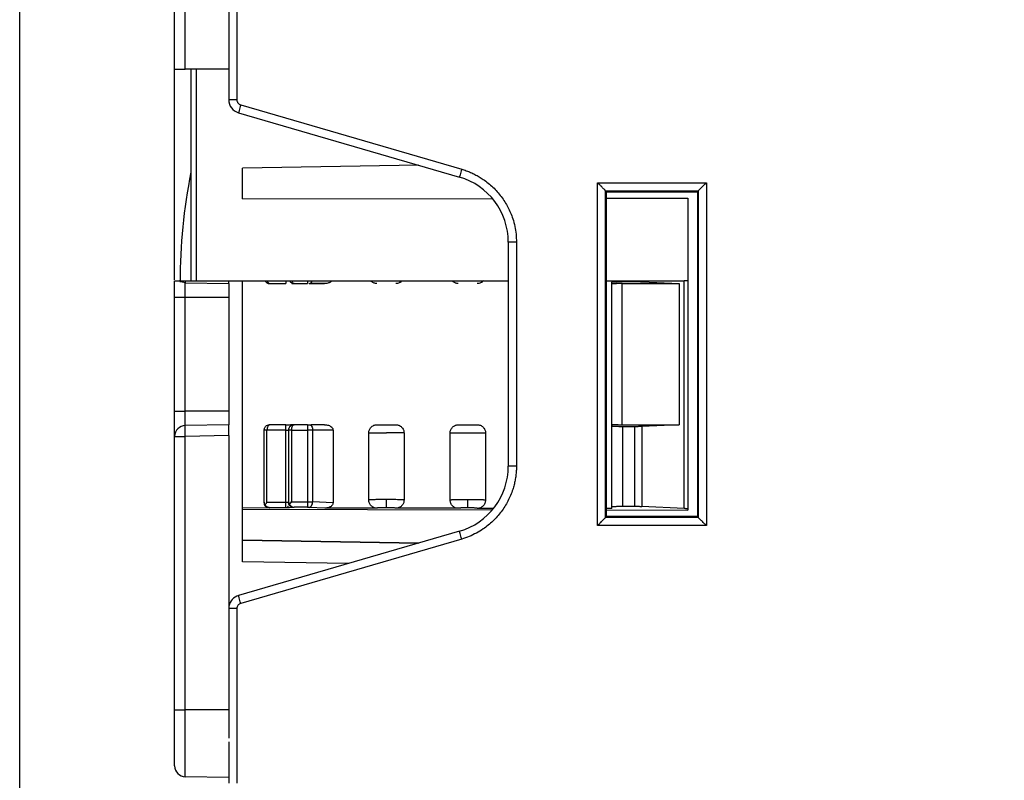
# Model space of a CAD drawing. Header units: inches. Extents: x 0 to 559, y 0 to 432.
# Tile 20 of 28: x 298 to 334, y 320 to 348. Entities that reach past the tile are written whole.
import ezdxf

# ---------------------------------------------------------------- set-up
doc = ezdxf.new("R2010")
doc.units = ezdxf.units.IN
doc.header["$LTSCALE"] = 10
doc.header["$MEASUREMENT"] = 0
doc.layers.add('DIMENSIONS', color=140, linetype='Continuous')
doc.dimstyles.get("Standard").update_dxf_attribs({"dimtxt": 5, "dimasz": 5, "dimexe": 2.5, "dimexo": 3.5, "dimgap": 1, "dimtad": 0, "dimtih": 1, "dimtoh": 1, "dimdec": 1, "dimzin": 0, "dimdsep": 46, "dimtxsty": 'Standard', "dimcen": 0, "dimadec": 0, "dimazin": 0, "dimtfac": 1, "dimtdec": 1, "dimtofl": 0, "dimtmove": 0, "dimatfit": 3, "dimfxl": 0, "dimtolj": 1, "dimtzin": 0, "dimarcsym": 0})

# ---------------------------------------------------------------- blocks, each defined once
blk = doc.blocks.new('*D18')
at = {"layer": 'DEFPOINTS', "color": 0}
for p in [(423.048, 401.719), (423.048, 369.115), (298.048, 314.562)]:
    blk.add_point(p, dxfattribs=at)
at = {"layer": 'DIMENSIONS', "color": 0, "lineweight": -2}
for p, q in [((298.048, 318.062), (298.048, 404.219)), ((423.048, 372.615), (423.048, 404.219)), ((303.048, 401.719), (348.714, 401.719)), ((418.048, 401.719), (372.381, 401.719))]:
    blk.add_line(p, q, dxfattribs=at)
at = {"layer": 'DIMENSIONS', "color": 0}
for points in [[(303.048, 402.552), (303.048, 400.886), (298.048, 401.719)], [(418.048, 402.552), (418.048, 400.886), (423.048, 401.719)]]:
    blk.add_solid(points, dxfattribs=at)
at = {"layer": 'DIMENSIONS', "color": 0, "char_height": 5, "attachment_point": 5}
for s, insert in [('\\A1;125.0', (360.548, 405.219)), ('\\A1;[4.92]', (360.548, 398.219))]:
    blk.add_mtext(s, dxfattribs=dict(at, insert=insert))

msp = doc.modelspace()

# ---------------------------------------------------------------- linework, layer by layer
for p, q in [((306.047, 367.598), (306.048, 344.79)), ((303.756, 345.915), (303.756, 364.115)), ((304.149, 345.915), (304.149, 364.115)), ((305.756, 364.115), (305.756, 345.915)), ((303.756, 345.915), (304.149, 345.915)), ((303.756, 338.147), (303.756, 345.915)), ((305.756, 345.915), (304.149, 345.915)), ((304.356, 345.915), (304.356, 338.115)), ((304.556, 338.115), (304.556, 345.915)), ((305.748, 345.915), (305.748, 344.79)), ((306.192, 344.598), (314.331, 342.228)), ((306.108, 344.31), (314.247, 341.94)), ((312.749, 342.376), (306.256, 342.263)), ((306.256, 341.131), (306.256, 342.263)), ((319.333, 341.73), (323.343, 341.73)), ((319.333, 329.101), (319.333, 341.73)), ((323.343, 341.73), (323.343, 329.101)), ((319.633, 341.43), (323.043, 341.43)), ((319.633, 329.401), (319.633, 341.43)), ((319.665, 341.398), (319.633, 341.43)), ((319.665, 341.398), (323.011, 341.398)), ((319.665, 329.432), (319.665, 341.398)), ((323.011, 341.398), (323.043, 341.43)), ((323.011, 341.398), (323.011, 329.432)), ((323.043, 341.43), (323.043, 329.401)), ((306.256, 341.131), (315.461, 341.148)), ((319.665, 341.156), (322.656, 341.161)), ((322.656, 341.161), (322.656, 338.115)), ((316.048, 339.54), (316.048, 331.291)), ((316.348, 339.54), (316.048, 339.54)), ((316.348, 339.54), (316.348, 331.291)), ((305.756, 338.115), (306.256, 338.115)), ((306.256, 329.749), (306.256, 338.115)), ((306.256, 338.115), (307.083, 338.115)), ((307.17, 338.115), (307.856, 338.115)), ((307.856, 338.115), (307.856, 338.015)), ((307.856, 338.115), (307.983, 338.115)), ((308.07, 338.115), (308.647, 338.115)), ((308.647, 338.115), (308.647, 338.015)), ((308.823, 338.115), (309.549, 338.115)), ((309.549, 338.115), (310.983, 338.115)), ((312.13, 338.115), (313.983, 338.115)), ((315.13, 338.115), (316.048, 338.115)), ((319.665, 338.115), (319.856, 338.115)), ((319.856, 338.115), (319.856, 338.068)), ((319.856, 338.115), (320.256, 338.115)), ((319.856, 338), (319.856, 338.068)), ((320.256, 338.115), (320.256, 338.089)), ((320.256, 338.115), (320.697, 338.115)), ((320.256, 338.089), (320.697, 338.089)), ((320.697, 338.115), (320.697, 338.089)), ((320.697, 338.115), (320.972, 338.115)), ((320.972, 338.115), (320.972, 338.083)), ((320.972, 338.115), (322.531, 338.115)), ((320.972, 338.083), (322.339, 338.015)), ((322.531, 329.726), (322.531, 338.115)), ((322.656, 338.115), (322.531, 338.115)), ((322.656, 338.115), (322.656, 329.71)), ((304.149, 338.043), (305.756, 338.015)), ((304.149, 337.515), (304.149, 338.043)), ((305.756, 338.015), (305.756, 337.515)), ((307.256, 338.015), (307.856, 338.015)), ((308.156, 338.015), (308.134, 338.015)), ((308.156, 338.015), (308.647, 338.015)), ((308.711, 338.015), (309.279, 338.015)), ((309.279, 338.015), (308.777, 338.015)), ((319.856, 332.831), (319.856, 338)), ((320.243, 338.015), (322.339, 338.015)), ((320.243, 332.815), (320.243, 338.015)), ((322.339, 338.015), (322.339, 332.815)), ((303.756, 337.515), (304.149, 337.515)), ((303.756, 333.315), (303.756, 337.515)), ((304.149, 337.515), (305.756, 337.515)), ((304.149, 333.315), (304.149, 337.515)), ((305.756, 337.515), (305.756, 333.315)), ((303.756, 333.315), (304.149, 333.315)), ((304.149, 332.787), (304.149, 333.315)), ((305.756, 333.315), (304.149, 333.315)), ((305.756, 333.315), (305.756, 332.815)), ((305.756, 332.815), (304.149, 332.787)), ((307.056, 329.963), (307.056, 332.615)), ((307.856, 332.615), (307.156, 332.615)), ((307.156, 329.958), (307.156, 332.615)), ((307.856, 332.815), (307.256, 332.815)), ((307.856, 332.615), (307.856, 332.815)), ((307.856, 332.815), (308.156, 332.815)), ((307.856, 332.615), (307.956, 332.615)), ((307.856, 329.957), (307.856, 332.615)), ((307.956, 332.615), (307.956, 329.977)), ((308.056, 332.615), (308.647, 332.615)), ((308.056, 332.615), (308.056, 329.972)), ((308.647, 332.815), (308.156, 332.815)), ((308.647, 332.615), (308.647, 329.971)), ((308.84, 332.615), (308.647, 332.615)), ((309.279, 332.815), (308.777, 332.815)), ((308.84, 332.615), (308.84, 329.97)), ((309.59, 332.615), (308.84, 332.615)), ((309.59, 332.615), (309.59, 329.936)), ((319.856, 332.763), (319.856, 332.831)), ((319.856, 329.792), (319.856, 332.763)), ((320.243, 332.815), (322.339, 332.815)), ((320.697, 332.742), (320.256, 332.742)), ((320.256, 332.742), (320.256, 329.813)), ((320.697, 332.742), (320.697, 329.812)), ((322.339, 332.815), (320.972, 332.748)), ((320.972, 332.748), (320.972, 329.806)), ((303.756, 322.315), (303.756, 332.387)), ((305.756, 332.415), (304.149, 332.387)), ((304.149, 322.315), (304.149, 332.387)), ((305.756, 332.415), (305.756, 322.315)), ((310.906, 330.041), (310.906, 332.515)), ((312.206, 332.515), (312.206, 330.039)), ((313.906, 330.036), (313.906, 332.515)), ((315.206, 332.515), (315.206, 330.033)), ((316.348, 331.291), (316.048, 331.291)), ((307.253, 329.747), (306.256, 329.749)), ((306.256, 327.768), (306.256, 329.749)), ((307.056, 329.963), (307.056, 329.948)), ((307.156, 329.958), (307.856, 329.957)), ((307.256, 329.758), (307.253, 329.747)), ((307.856, 329.757), (307.256, 329.758)), ((307.956, 329.972), (307.956, 329.977)), ((308.056, 329.972), (308.647, 329.971)), ((308.647, 329.772), (308.156, 329.772)), ((309.291, 329.744), (308.711, 329.77)), ((309.59, 329.936), (308.84, 329.97)), ((311.203, 329.74), (309.291, 329.744)), ((314.206, 329.735), (311.905, 329.739)), ((315.502, 329.732), (314.905, 329.733)), ((319.856, 329.724), (319.665, 329.725)), ((319.856, 329.724), (319.856, 329.792)), ((320.256, 329.813), (320.697, 329.812)), ((322.531, 329.726), (320.972, 329.806)), ((322.656, 329.71), (322.656, 329.669)), ((306.256, 329.699), (315.461, 329.683)), ((319.633, 329.401), (319.665, 329.432)), ((323.043, 329.401), (319.633, 329.401)), ((319.665, 329.675), (322.656, 329.669)), ((323.011, 329.432), (319.665, 329.432)), ((323.011, 329.432), (323.043, 329.401)), ((323.343, 329.101), (319.333, 329.101)), ((314.247, 328.891), (306.108, 326.52)), ((314.331, 328.603), (306.192, 326.232)), ((312.749, 328.454), (306.256, 328.568)), ((306.256, 328.568), (312.749, 328.454)), ((310.158, 327.7), (306.256, 327.768)), ((306.048, 326.04), (306.047, 319.615)), ((303.756, 322.315), (304.149, 322.315)), ((305.756, 322.315), (304.149, 322.315)), ((304.149, 319.843), (304.149, 322.315)), ((305.756, 322.315), (305.756, 321.271)), ((305.748, 321.128), (305.748, 319.615)), ((305.748, 319.815), (304.149, 319.843))]:
    msp.add_line(p, q)
at = {"flags": 128}
for points in [[(314.331, 342.228), (314.314, 342.172), (314.298, 342.118), (314.284, 342.068), (314.271, 342.024), (314.261, 341.988), (314.253, 341.962), (314.248, 341.945), (314.247, 341.94)], [(308.711, 332.815), (308.736, 332.811), (308.76, 332.8), (308.783, 332.782), (308.802, 332.757), (308.818, 332.726), (308.83, 332.692), (308.837, 332.654), (308.84, 332.615)], [(314.331, 328.603), (314.314, 328.659), (314.298, 328.713), (314.284, 328.763), (314.271, 328.806), (314.261, 328.842), (314.253, 328.869), (314.248, 328.885), (314.247, 328.891)]]:
    msp.add_lwpolyline(points, dxfattribs=at)
for centre, radius, start, end in [((306.248, 344.79), 0.5, 180, 253.7612), ((324.156, 338.115), 20.2, 168.5788, 180.1345), ((313.548, 339.54), 2.5, 360, 73.7612), ((308.694, 338.146), 0.132, 277.4823, 346.378), ((304.156, 332.387), 0.4, 91, 180), ((313.548, 331.291), 2.5, 286.2388, 0), ((306.248, 326.04), 0.5, 106.2388, 169.3406), ((304.156, 320.243), 0.4, 180, 269)]:
    msp.add_arc(centre, radius, start, end)
for points, knots in [([(306.048, 344.79), (305.969, 344.79), (305.891, 344.79), (305.78, 344.79), (305.748, 344.79), (305.748, 344.79)], [0, 0, 0, 0, 0.5, 0.5, 1, 1, 1, 1]), ([(306.048, 344.79), (306.048, 344.776), (306.05, 344.748), (306.064, 344.707), (306.09, 344.664), (306.131, 344.622), (306.171, 344.606), (306.192, 344.598)], [0, 0, 0, 0, 0.164128, 0.328308, 0.499988, 0.745873, 1, 1, 1, 1]), ([(306.192, 344.598), (306.17, 344.523), (306.148, 344.448), (306.117, 344.341), (306.108, 344.31), (306.108, 344.31)], [0, 0, 0, 0, 0.5, 0.5, 1, 1, 1, 1]), ([(314.331, 342.228), (314.386, 342.21), (314.498, 342.176), (314.661, 342.111), (314.819, 342.036), (314.973, 341.951), (315.202, 341.806), (315.489, 341.575), (315.797, 341.228), (316.045, 340.835), (316.201, 340.459), (316.292, 340.122), (316.339, 339.832), (316.345, 339.637), (316.348, 339.54)], [0, 0, 0, 0, 0.048764, 0.097303, 0.145809, 0.194473, 0.243487, 0.371347, 0.500029, 0.627845, 0.75657, 0.837652, 0.918495, 1, 1, 1, 1]), ([(319.633, 341.43), (319.632, 341.431), (319.63, 341.433), (319.618, 341.445), (319.6, 341.463), (319.575, 341.488), (319.542, 341.521), (319.5, 341.563), (319.452, 341.61), (319.396, 341.667), (319.356, 341.707), (319.333, 341.73)], [0, 0, 0, 0, 0.077688, 0.159248, 0.246119, 0.339491, 0.440326, 0.562223, 0.703294, 0.825781, 1, 1, 1, 1]), ([(323.343, 341.73), (323.326, 341.713), (323.297, 341.684), (323.258, 341.645), (323.218, 341.605), (323.176, 341.563), (323.126, 341.513), (323.084, 341.471), (323.051, 341.438), (323.045, 341.433), (323.043, 341.43)], [0, 0, 0, 0, 0.121859, 0.220899, 0.297127, 0.438157, 0.560328, 0.723828, 0.86853, 1, 1, 1, 1]), ([(303.756, 337.515), (303.756, 337.541), (303.756, 337.593), (303.756, 337.671), (303.756, 337.748), (303.756, 337.852), (303.756, 337.981), (303.756, 338.07), (303.756, 338.115)], [0, 0, 0, 0, 0.119111, 0.238633, 0.359418, 0.482292, 0.739493, 1, 1, 1, 1]), ([(303.756, 338.115), (303.757, 338.115), (303.758, 338.115), (303.765, 338.115), (303.778, 338.115), (303.8, 338.115), (303.829, 338.115), (303.863, 338.115), (303.896, 338.115), (303.921, 338.115), (303.925, 338.115), (303.927, 338.115)], [0, 0, 0, 0, 0.078261, 0.161317, 0.2496, 0.361696, 0.500025, 0.626444, 0.750714, 0.885198, 1, 1, 1, 1]), ([(303.927, 338.115), (303.928, 338.115), (303.929, 338.115), (303.942, 338.115), (303.962, 338.115), (303.998, 338.115), (304.058, 338.115), (304.117, 338.115), (304.146, 338.115)], [0, 0, 0, 0, 0.125387, 0.247566, 0.371215, 0.500857, 0.747644, 1, 1, 1, 1]), ([(304.146, 338.115), (304.405, 338.115), (304.941, 338.115), (305.478, 338.115), (305.756, 338.115)], [0, 0, 0, 0, 0.481082, 1, 1, 1, 1]), ([(307.083, 338.115), (307.089, 338.106), (307.1, 338.088), (307.122, 338.066), (307.154, 338.041), (307.199, 338.02), (307.237, 338.017), (307.256, 338.015)], [0, 0, 0, 0, 0.144965, 0.292486, 0.442514, 0.719908, 1, 1, 1, 1]), ([(307.083, 338.115), (307.083, 338.115), (307.084, 338.115), (307.093, 338.115), (307.109, 338.115), (307.135, 338.115), (307.158, 338.115), (307.17, 338.115)], [0, 0, 0, 0, 0.1692303, 0.3309319, 0.4966399, 0.7428817, 1, 1, 1, 1]), ([(307.17, 338.115), (307.173, 338.104), (307.182, 338.08), (307.201, 338.048), (307.226, 338.021), (307.245, 338.017), (307.256, 338.015)], [0, 0, 0, 0, 0.179045, 0.404937, 0.678462, 1, 1, 1, 1]), ([(307.983, 338.115), (307.991, 338.104), (308.008, 338.078), (308.05, 338.043), (308.101, 338.019), (308.14, 338.016), (308.156, 338.015)], [0, 0, 0, 0, 0.191255, 0.422705, 0.759008, 1, 1, 1, 1]), ([(307.983, 338.115), (307.983, 338.115), (307.984, 338.115), (307.993, 338.115), (308.009, 338.115), (308.035, 338.115), (308.058, 338.115), (308.07, 338.115)], [0, 0, 0, 0, 0.169234, 0.330938, 0.496651, 0.742889, 1, 1, 1, 1]), ([(308.07, 338.115), (308.074, 338.104), (308.082, 338.079), (308.101, 338.047), (308.126, 338.021), (308.146, 338.017), (308.156, 338.015)], [0, 0, 0, 0, 0.186675, 0.415144, 0.6861238, 1, 1, 1, 1]), ([(308.647, 338.115), (308.663, 338.115), (308.695, 338.115), (308.741, 338.115), (308.784, 338.115), (308.81, 338.115), (308.823, 338.115)], [0, 0, 0, 0, 0.253976, 0.5, 0.746024, 1, 1, 1, 1]), ([(309.549, 338.115), (309.538, 338.105), (309.516, 338.083), (309.475, 338.058), (309.423, 338.035), (309.357, 338.018), (309.306, 338.016), (309.279, 338.015)], [0, 0, 0, 0, 0.151847, 0.31275, 0.486792, 0.728425, 1, 1, 1, 1]), ([(311.206, 338.015), (311.189, 338.016), (311.155, 338.017), (311.106, 338.03), (311.061, 338.05), (311.018, 338.078), (310.995, 338.103), (310.983, 338.115)], [0, 0, 0, 0, 0.205585, 0.402433, 0.596415, 0.793659, 1, 1, 1, 1]), ([(310.983, 338.115), (310.983, 338.115), (310.985, 338.115), (310.999, 338.115), (311.022, 338.115), (311.055, 338.115), (311.105, 338.115), (311.179, 338.115), (311.288, 338.115), (311.415, 338.115), (311.555, 338.115), (311.696, 338.115), (311.862, 338.115), (311.992, 338.115), (312.072, 338.115), (312.107, 338.115), (312.127, 338.115), (312.129, 338.115), (312.13, 338.115)], [0, 0, 0, 0, 0.0416149, 0.0822525, 0.1226083, 0.1633921, 0.2052922, 0.2744949, 0.3445668, 0.4220203, 0.5005312, 0.5778958, 0.6564916, 0.7949102, 0.8514183, 0.9095217, 0.954337, 1, 1, 1, 1]), ([(312.13, 338.115), (312.12, 338.105), (312.1, 338.085), (312.064, 338.059), (312.021, 338.036), (311.967, 338.018), (311.927, 338.016), (311.906, 338.015)], [0, 0, 0, 0, 0.169198, 0.34053, 0.51741, 0.754667, 1, 1, 1, 1]), ([(314.206, 338.015), (314.189, 338.016), (314.155, 338.017), (314.106, 338.03), (314.061, 338.05), (314.018, 338.078), (313.995, 338.103), (313.983, 338.115)], [0, 0, 0, 0, 0.205585, 0.402433, 0.596416, 0.793659, 1, 1, 1, 1]), ([(313.983, 338.115), (313.983, 338.115), (313.985, 338.115), (313.999, 338.115), (314.022, 338.115), (314.055, 338.115), (314.105, 338.115), (314.179, 338.115), (314.288, 338.115), (314.415, 338.115), (314.555, 338.115), (314.696, 338.115), (314.862, 338.115), (314.992, 338.115), (315.072, 338.115), (315.107, 338.115), (315.127, 338.115), (315.129, 338.115), (315.13, 338.115)], [0, 0, 0, 0, 0.0416148, 0.0822524, 0.1226082, 0.163392, 0.2052922, 0.2744949, 0.3445668, 0.4220203, 0.5005312, 0.5778958, 0.6564916, 0.7949102, 0.8514183, 0.9095217, 0.954337, 1, 1, 1, 1]), ([(315.13, 338.115), (315.12, 338.105), (315.1, 338.085), (315.064, 338.059), (315.021, 338.036), (314.967, 338.018), (314.927, 338.016), (314.906, 338.015)], [0, 0, 0, 0, 0.169198, 0.34053, 0.51741, 0.754667, 1, 1, 1, 1]), ([(319.856, 338.068), (319.857, 338.069), (319.859, 338.071), (319.875, 338.074), (319.898, 338.077), (319.929, 338.079), (319.964, 338.081), (320.004, 338.083), (320.046, 338.085), (320.089, 338.086), (320.132, 338.087), (320.175, 338.088), (320.216, 338.089), (320.243, 338.089), (320.256, 338.089)], [0, 0, 0, 0, 0.104237, 0.204673, 0.301307, 0.394139, 0.48317, 0.568399, 0.649828, 0.727457, 0.801288, 0.87132, 0.937557, 1, 1, 1, 1]), ([(320.697, 338.089), (320.717, 338.089), (320.756, 338.088), (320.814, 338.088), (320.87, 338.087), (320.924, 338.085), (320.956, 338.084), (320.972, 338.083)], [0, 0, 0, 0, 0.191871, 0.387796, 0.587786, 0.791851, 1, 1, 1, 1]), ([(308.075, 338.015), (308.097, 338.015), (308.145, 338.015), (308.152, 338.015), (308.156, 338.015)], [0, 0, 0, 0, 0.474045, 1, 1, 1, 1]), ([(320.243, 338.015), (320.222, 338.015), (320.178, 338.015), (320.112, 338.014), (320.047, 338.012), (319.984, 338.01), (319.929, 338.007), (319.883, 338.004), (319.865, 338.001), (319.856, 338)], [0, 0, 0, 0, 0.121381, 0.249912, 0.385599, 0.528449, 0.678463, 0.835647, 1, 1, 1, 1]), ([(303.756, 332.387), (303.756, 332.388), (303.756, 332.39), (303.756, 332.402), (303.756, 332.423), (303.756, 332.462), (303.756, 332.534), (303.756, 332.654), (303.756, 332.802), (303.756, 332.966), (303.756, 333.14), (303.756, 333.257), (303.756, 333.315)], [0, 0, 0, 0, 0.059962, 0.119626, 0.179526, 0.240192, 0.369144, 0.500112, 0.628943, 0.760033, 0.879432, 1, 1, 1, 1]), ([(304.149, 332.387), (304.149, 332.408), (304.148, 332.448), (304.147, 332.503), (304.147, 332.55), (304.147, 332.59), (304.146, 332.623), (304.146, 332.649), (304.146, 332.686), (304.146, 332.724), (304.147, 332.76), (304.148, 332.778), (304.148, 332.785), (304.149, 332.787), (304.149, 332.787), (304.149, 332.787), (304.149, 332.787)], [0, 0, 0, 0, 0.099174, 0.189115, 0.269819, 0.34128, 0.403495, 0.456461, 0.500175, 0.646003, 0.749985, 0.874906, 0.937443, 0.96872, 0.98436, 1, 1, 1, 1]), ([(305.756, 332.415), (305.756, 332.436), (305.756, 332.478), (305.756, 332.539), (305.756, 332.598), (305.756, 332.651), (305.756, 332.699), (305.756, 332.74), (305.756, 332.773), (305.756, 332.797), (305.756, 332.812), (305.756, 332.814), (305.756, 332.815)], [0, 0, 0, 0, 0.100007, 0.20001, 0.300009, 0.400005, 0.5, 0.599995, 0.699991, 0.79999, 0.899993, 1, 1, 1, 1]), ([(307.056, 332.615), (307.057, 332.628), (307.058, 332.655), (307.071, 332.694), (307.091, 332.731), (307.124, 332.768), (307.178, 332.806), (307.227, 332.812), (307.256, 332.815)], [0, 0, 0, 0, 0.118047, 0.241041, 0.370024, 0.505899, 0.710763, 1, 1, 1, 1]), ([(307.156, 332.615), (307.152, 332.615), (307.14, 332.615), (307.121, 332.615), (307.104, 332.615), (307.093, 332.615), (307.085, 332.615), (307.079, 332.615), (307.07, 332.615), (307.062, 332.615), (307.057, 332.615), (307.056, 332.615), (307.056, 332.615)], [0.5622359, 0.5622359, 0.5622359, 0.5622359, 0.6250005, 0.7500005, 0.8750005, 0.9375005, 1.0000005, 1.0625005, 1.1250005, 1.2500005, 1.3750005, 1.4377646, 1.4377646, 1.4377646, 1.4377646]), ([(307.256, 332.815), (307.248, 332.814), (307.234, 332.812), (307.214, 332.798), (307.198, 332.779), (307.179, 332.746), (307.161, 332.693), (307.158, 332.64), (307.156, 332.615)], [0, 0, 0, 0, 0.153749, 0.292983, 0.417835, 0.528491, 0.776157, 1, 1, 1, 1]), ([(307.956, 332.615), (307.957, 332.628), (307.958, 332.655), (307.971, 332.694), (307.991, 332.731), (308.024, 332.768), (308.078, 332.806), (308.127, 332.812), (308.156, 332.815)], [0, 0, 0, 0, 0.118777, 0.242022, 0.370758, 0.505882, 0.710794, 1, 1, 1, 1]), ([(308.056, 332.615), (308.052, 332.615), (308.04, 332.615), (308.021, 332.615), (308.004, 332.615), (307.993, 332.615), (307.985, 332.615), (307.979, 332.615), (307.97, 332.615), (307.962, 332.615), (307.957, 332.615), (307.956, 332.615), (307.956, 332.615)], [0.5622052, 0.5622052, 0.5622052, 0.5622052, 0.6249699, 0.7499699, 0.8749699, 0.9374699, 0.9999699, 1.0624699, 1.1249699, 1.2499699, 1.3749699, 1.4377647, 1.4377647, 1.4377647, 1.4377647]), ([(308.156, 332.815), (308.151, 332.815), (308.142, 332.815), (308.089, 332.815), (308.041, 332.815), (308.027, 332.815)], [0, 0, 0, 0, 0.412787, 0.825582, 1, 1, 1, 1]), ([(308.156, 332.815), (308.148, 332.814), (308.134, 332.812), (308.114, 332.798), (308.098, 332.779), (308.079, 332.746), (308.061, 332.693), (308.058, 332.64), (308.056, 332.615)], [0, 0, 0, 0, 0.15377, 0.293012, 0.417857, 0.528491, 0.77616, 1, 1, 1, 1]), ([(308.647, 332.815), (308.647, 332.815), (308.647, 332.796), (308.647, 332.718), (308.647, 332.662), (308.647, 332.615)], [0, 0, 0, 0, 0.5, 0.5, 1, 1, 1, 1]), ([(309.279, 332.815), (309.304, 332.814), (309.353, 332.812), (309.423, 332.795), (309.487, 332.767), (309.543, 332.728), (309.584, 332.675), (309.588, 332.635), (309.59, 332.615)], [0, 0, 0, 0, 0.18456, 0.358382, 0.526661, 0.705725, 0.856401, 1, 1, 1, 1]), ([(310.906, 332.515), (310.907, 332.535), (310.909, 332.573), (310.927, 332.629), (310.955, 332.681), (310.992, 332.728), (311.039, 332.767), (311.092, 332.794), (311.149, 332.813), (311.187, 332.814), (311.206, 332.815)], [0, 0, 0, 0, 0.124104, 0.245586, 0.369311, 0.499894, 0.621276, 0.759831, 0.875785, 1, 1, 1, 1]), ([(311.206, 332.815), (311.206, 332.815), (311.22, 332.815), (311.304, 332.815), (311.343, 332.815), (311.44, 332.815), (311.498, 332.815), (311.556, 332.815)], [0, 0, 0, 0, 0.5, 0.5, 0.75, 0.75, 1, 1, 1, 1]), ([(311.556, 332.815), (311.614, 332.815), (311.672, 332.815), (311.769, 332.815), (311.808, 332.815), (311.892, 332.815), (311.906, 332.815), (311.906, 332.815)], [0, 0, 0, 0, 0.25, 0.25, 0.5, 0.5, 1, 1, 1, 1]), ([(311.906, 332.815), (311.926, 332.814), (311.964, 332.812), (312.02, 332.795), (312.072, 332.767), (312.119, 332.73), (312.158, 332.682), (312.185, 332.63), (312.204, 332.573), (312.205, 332.535), (312.206, 332.515)], [0, 0, 0, 0, 0.124104, 0.245586, 0.36931, 0.499894, 0.621276, 0.759833, 0.875782, 1, 1, 1, 1]), ([(313.906, 332.515), (313.907, 332.535), (313.909, 332.573), (313.927, 332.629), (313.955, 332.681), (313.992, 332.728), (314.039, 332.767), (314.092, 332.794), (314.149, 332.813), (314.187, 332.814), (314.206, 332.815)], [0, 0, 0, 0, 0.124104, 0.245586, 0.369311, 0.499894, 0.621276, 0.759831, 0.875785, 1, 1, 1, 1]), ([(314.206, 332.815), (314.206, 332.815), (314.22, 332.815), (314.304, 332.815), (314.343, 332.815), (314.44, 332.815), (314.498, 332.815), (314.556, 332.815)], [0, 0, 0, 0, 0.5, 0.5, 0.75, 0.75, 1, 1, 1, 1]), ([(314.556, 332.815), (314.614, 332.815), (314.672, 332.815), (314.769, 332.815), (314.808, 332.815), (314.892, 332.815), (314.906, 332.815), (314.906, 332.815)], [0, 0, 0, 0, 0.25, 0.25, 0.5, 0.5, 1, 1, 1, 1]), ([(314.906, 332.815), (314.926, 332.814), (314.964, 332.812), (315.02, 332.795), (315.072, 332.767), (315.119, 332.73), (315.158, 332.682), (315.185, 332.63), (315.204, 332.573), (315.205, 332.535), (315.206, 332.515)], [0, 0, 0, 0, 0.1241044, 0.2455857, 0.3693103, 0.4998938, 0.6212763, 0.7598326, 0.8757821, 1, 1, 1, 1]), ([(319.856, 332.831), (319.862, 332.83), (319.874, 332.828), (319.902, 332.825), (319.935, 332.823), (319.974, 332.821), (320.016, 332.819), (320.061, 332.818), (320.107, 332.817), (320.153, 332.816), (320.198, 332.815), (320.229, 332.815), (320.243, 332.815)], [0, 0, 0, 0, 0.115827, 0.228133, 0.336919, 0.442187, 0.543937, 0.642171, 0.736892, 0.828102, 0.915804, 1, 1, 1, 1]), ([(320.256, 332.742), (320.236, 332.742), (320.195, 332.742), (320.131, 332.743), (320.066, 332.745), (320.002, 332.747), (319.944, 332.75), (319.897, 332.754), (319.863, 332.758), (319.858, 332.761), (319.856, 332.763)], [0, 0, 0, 0, 0.095129, 0.19879, 0.310986, 0.43172, 0.56099, 0.698796, 0.845133, 1, 1, 1, 1]), ([(320.972, 332.748), (320.956, 332.747), (320.924, 332.745), (320.87, 332.744), (320.814, 332.743), (320.756, 332.742), (320.717, 332.742), (320.697, 332.742)], [0, 0, 0, 0, 0.208149, 0.412214, 0.612204, 0.808129, 1, 1, 1, 1]), ([(303.756, 332.387), (303.756, 332.387), (303.798, 332.387), (303.943, 332.387), (304.046, 332.387), (304.149, 332.387)], [0, 0, 0, 0, 0.5, 0.5, 1, 1, 1, 1]), ([(310.906, 332.515), (310.906, 332.515), (310.913, 332.515), (310.952, 332.515), (310.984, 332.515), (311.088, 332.515), (311.16, 332.515), (311.34, 332.515), (311.448, 332.515), (311.556, 332.515)], [0, 0, 0, 0, 0.25, 0.25, 0.5, 0.5, 0.75, 0.75, 1, 1, 1, 1]), ([(312.206, 332.515), (312.206, 332.515), (312.136, 332.515), (311.895, 332.515), (311.726, 332.515), (311.556, 332.515)], [0, 0, 0, 0, 0.5, 0.5, 1, 1, 1, 1]), ([(313.906, 332.515), (313.906, 332.515), (313.913, 332.515), (313.952, 332.515), (313.984, 332.515), (314.088, 332.515), (314.16, 332.515), (314.34, 332.515), (314.448, 332.515), (314.556, 332.515)], [0, 0, 0, 0, 0.25, 0.25, 0.5, 0.5, 0.75, 0.75, 1, 1, 1, 1]), ([(314.556, 332.515), (314.664, 332.515), (314.772, 332.515), (314.952, 332.515), (315.024, 332.515), (315.128, 332.515), (315.161, 332.515), (315.2, 332.515), (315.206, 332.515), (315.206, 332.515)], [0, 0, 0, 0, 0.25, 0.25, 0.5, 0.5, 0.75, 0.75, 1, 1, 1, 1]), ([(316.348, 331.291), (316.347, 331.232), (316.344, 331.116), (316.327, 330.941), (316.3, 330.768), (316.262, 330.597), (316.187, 330.337), (316.045, 329.996), (315.798, 329.604), (315.49, 329.256), (315.173, 329), (314.874, 328.819), (314.609, 328.693), (314.424, 328.633), (314.331, 328.603)], [0, 0, 0, 0, 0.0487638, 0.0973027, 0.1458085, 0.1944732, 0.2434871, 0.3713473, 0.5000289, 0.6278451, 0.7565704, 0.8376522, 0.9184951, 1, 1, 1, 1]), ([(307.056, 329.963), (307.057, 329.952), (307.058, 329.931), (307.066, 329.902), (307.076, 329.878), (307.084, 329.865), (307.088, 329.859)], [0, 0, 0, 0, 0.319564, 0.592687, 0.819447, 1, 1, 1, 1]), ([(307.253, 329.747), (307.24, 329.748), (307.215, 329.75), (307.178, 329.762), (307.143, 329.781), (307.103, 329.814), (307.063, 329.869), (307.059, 329.921), (307.056, 329.948)], [0, 0, 0, 0, 0.1250503, 0.2473662, 0.3718063, 0.5029931, 0.747374, 1, 1, 1, 1]), ([(307.088, 329.859), (307.097, 329.872), (307.117, 329.904), (307.142, 329.938), (307.156, 329.958)], [0, 0, 0, 0, 0.408324, 1, 1, 1, 1]), ([(307.256, 329.758), (307.242, 329.76), (307.217, 329.763), (307.184, 329.775), (307.152, 329.792), (307.118, 329.817), (307.098, 329.846), (307.088, 329.859)], [0, 0, 0, 0, 0.223647, 0.404402, 0.542309, 0.789821, 1, 1, 1, 1]), ([(307.856, 329.957), (307.882, 329.957), (307.908, 329.958), (307.945, 329.964), (307.956, 329.968), (307.956, 329.972)], [0, 0, 0, 0, 0.5, 0.5, 1, 1, 1, 1]), ([(307.856, 329.757), (307.856, 329.76), (307.856, 329.783), (307.856, 329.856), (307.856, 329.906), (307.856, 329.957)], [0, 0, 0, 0, 0.5, 0.5, 1, 1, 1, 1]), ([(308.075, 329.762), (308.073, 329.762), (308.049, 329.76), (307.989, 329.759), (307.916, 329.757), (307.876, 329.757), (307.856, 329.757)], [0, 0, 0, 0, 0.050086, 0.523347, 0.75355, 1, 1, 1, 1]), ([(307.919, 329.817), (307.924, 329.807), (307.935, 329.789), (307.955, 329.771), (307.978, 329.76), (307.994, 329.759), (308.002, 329.759)], [0, 0, 0, 0, 0.2615627, 0.5182876, 0.7655613, 1, 1, 1, 1]), ([(307.97, 329.899), (307.97, 329.898), (307.97, 329.896), (307.963, 329.893), (307.953, 329.891), (307.943, 329.889), (307.938, 329.889)], [0, 0, 0, 0, 0.248284, 0.497861, 0.748474, 1, 1, 1, 1]), ([(308.005, 329.825), (307.996, 329.835), (307.979, 329.856), (307.962, 329.893), (307.951, 329.93), (307.949, 329.956), (307.948, 329.968)], [0, 0, 0, 0, 0.262972, 0.520373, 0.76729, 1, 1, 1, 1]), ([(307.956, 329.977), (307.957, 329.966), (307.958, 329.945), (307.966, 329.916), (307.976, 329.892), (307.984, 329.879), (307.988, 329.873)], [0, 0, 0, 0, 0.319564, 0.592687, 0.819447, 1, 1, 1, 1]), ([(307.956, 329.972), (307.956, 329.925), (307.976, 329.87), (308.054, 329.792), (308.109, 329.773), (308.156, 329.772)], [0, 0, 0, 0, 0.5, 0.5, 1, 1, 1, 1]), ([(307.988, 329.873), (307.997, 329.886), (308.017, 329.918), (308.042, 329.952), (308.056, 329.972)], [0, 0, 0, 0, 0.408318, 1, 1, 1, 1]), ([(307.988, 329.873), (307.994, 329.864), (308.007, 329.846), (308.03, 329.822), (308.061, 329.8), (308.103, 329.78), (308.136, 329.775), (308.156, 329.772)], [0, 0, 0, 0, 0.136179, 0.288644, 0.458181, 0.681711, 1, 1, 1, 1]), ([(308.156, 329.772), (308.152, 329.77), (308.145, 329.766), (308.098, 329.763), (308.075, 329.762)], [0, 0, 0, 0, 0.518406, 1, 1, 1, 1]), ([(308.647, 329.971), (308.647, 329.921), (308.647, 329.87), (308.647, 329.797), (308.647, 329.774), (308.647, 329.772)], [0, 0, 0, 0, 0.5, 0.5, 1, 1, 1, 1]), ([(308.711, 329.77), (308.701, 329.771), (308.682, 329.771), (308.658, 329.771), (308.647, 329.772)], [0, 0, 0, 0, 0.500041, 1, 1, 1, 1]), ([(308.711, 329.77), (308.739, 329.772), (308.773, 329.79), (308.824, 329.866), (308.839, 329.921), (308.84, 329.97)], [0, 0, 0, 0, 0.5, 0.5, 1, 1, 1, 1]), ([(309.59, 329.936), (309.59, 329.924), (309.588, 329.9), (309.573, 329.866), (309.549, 329.835), (309.517, 329.807), (309.477, 329.783), (309.426, 329.762), (309.363, 329.746), (309.316, 329.745), (309.291, 329.744)], [0, 0, 0, 0, 0.090542, 0.181832, 0.280006, 0.390053, 0.505611, 0.636462, 0.814121, 1, 1, 1, 1]), ([(311.534, 330.058), (311.508, 330.058), (311.456, 330.058), (311.38, 330.058), (311.305, 330.057), (311.232, 330.056), (311.164, 330.055), (311.101, 330.053), (311.045, 330.052), (310.997, 330.05), (310.957, 330.048), (310.928, 330.045), (310.91, 330.043), (310.907, 330.042), (310.906, 330.041)], [0, 0, 0, 0, 0.077257, 0.155614, 0.235073, 0.315636, 0.397304, 0.480079, 0.563961, 0.648952, 0.735052, 0.822261, 0.910577, 1, 1, 1, 1]), ([(311.203, 329.74), (311.183, 329.741), (311.144, 329.744), (311.088, 329.762), (311.037, 329.791), (310.991, 329.828), (310.954, 329.874), (310.927, 329.925), (310.909, 329.982), (310.907, 330.021), (310.906, 330.041)], [0, 0, 0, 0, 0.126082, 0.249017, 0.373672, 0.50472, 0.619793, 0.752411, 0.871572, 1, 1, 1, 1]), ([(311.556, 329.759), (311.537, 329.759), (311.5, 329.759), (311.446, 329.758), (311.394, 329.757), (311.346, 329.755), (311.3, 329.753), (311.258, 329.751), (311.226, 329.748), (311.205, 329.744), (311.204, 329.741), (311.203, 329.74)], [0, 0, 0, 0, 0.099608, 0.196734, 0.294005, 0.394035, 0.499231, 0.615858, 0.749462, 0.870989, 1, 1, 1, 1]), ([(311.556, 329.759), (311.556, 329.763), (311.556, 329.797), (311.556, 329.907), (311.556, 329.982), (311.556, 330.058)], [0, 0, 0, 0, 0.5, 0.5, 1, 1, 1, 1]), ([(312.206, 330.04), (312.204, 330.041), (312.2, 330.042), (312.184, 330.044), (312.163, 330.046), (312.137, 330.048), (312.109, 330.049), (312.081, 330.05), (312.053, 330.051), (312.027, 330.052), (312.003, 330.052), (311.983, 330.053), (311.934, 330.054), (311.846, 330.056), (311.707, 330.058), (311.607, 330.058), (311.556, 330.058)], [0, 0, 0, 0, 0.079672, 0.153546, 0.221618, 0.283887, 0.340353, 0.391014, 0.435869, 0.47492, 0.508165, 0.535605, 0.55724, 0.700337, 0.847921, 1, 1, 1, 1]), ([(311.905, 329.739), (311.905, 329.74), (311.905, 329.742), (311.894, 329.745), (311.875, 329.747), (311.846, 329.75), (311.809, 329.753), (311.758, 329.755), (311.696, 329.757), (311.627, 329.758), (311.58, 329.759), (311.556, 329.759)], [0, 0, 0, 0, 0.099771, 0.197055, 0.294482, 0.394669, 0.500032, 0.616715, 0.749915, 0.871106, 1, 1, 1, 1]), ([(312.206, 330.039), (312.205, 330.019), (312.203, 329.981), (312.186, 329.925), (312.157, 329.873), (312.121, 329.827), (312.075, 329.789), (312.023, 329.761), (311.965, 329.742), (311.926, 329.74), (311.905, 329.739)], [0, 0, 0, 0, 0.123794, 0.24513, 0.36888, 0.499651, 0.615667, 0.74971, 0.870479, 1, 1, 1, 1]), ([(314.534, 330.053), (314.508, 330.053), (314.456, 330.053), (314.38, 330.052), (314.305, 330.052), (314.232, 330.051), (314.164, 330.049), (314.101, 330.048), (314.045, 330.046), (313.997, 330.044), (313.957, 330.042), (313.928, 330.04), (313.91, 330.038), (313.907, 330.036), (313.906, 330.036)], [0, 0, 0, 0, 0.077232, 0.155568, 0.235011, 0.315562, 0.397223, 0.479996, 0.56388, 0.648879, 0.73499, 0.822215, 0.910552, 1, 1, 1, 1]), ([(314.206, 329.735), (314.187, 329.736), (314.148, 329.738), (314.092, 329.755), (314.04, 329.783), (313.994, 329.82), (313.956, 329.866), (313.928, 329.918), (313.909, 329.976), (313.907, 330.015), (313.906, 330.036)], [0, 0, 0, 0, 0.12381, 0.2451, 0.368711, 0.499227, 0.615074, 0.748949, 0.869839, 1, 1, 1, 1]), ([(314.556, 329.753), (314.537, 329.753), (314.5, 329.753), (314.446, 329.753), (314.394, 329.751), (314.346, 329.75), (314.3, 329.748), (314.258, 329.745), (314.227, 329.742), (314.206, 329.738), (314.206, 329.736), (314.206, 329.735)], [0, 0, 0, 0, 0.099765, 0.197041, 0.294461, 0.394643, 0.500001, 0.616677, 0.74987, 0.871067, 1, 1, 1, 1]), ([(314.556, 329.753), (314.556, 329.757), (314.556, 329.791), (314.556, 329.901), (314.556, 329.977), (314.556, 330.053)], [0, 0, 0, 0, 0.5, 0.5, 1, 1, 1, 1]), ([(315.206, 330.034), (315.204, 330.035), (315.2, 330.037), (315.184, 330.039), (315.163, 330.041), (315.137, 330.042), (315.109, 330.044), (315.081, 330.045), (315.053, 330.046), (315.027, 330.046), (315.003, 330.047), (314.983, 330.047), (314.934, 330.049), (314.846, 330.05), (314.707, 330.052), (314.607, 330.053), (314.556, 330.053)], [0, 0, 0, 0, 0.079672, 0.153546, 0.221618, 0.283887, 0.340353, 0.391014, 0.435869, 0.47492, 0.508165, 0.535605, 0.55724, 0.700337, 0.847921, 1, 1, 1, 1]), ([(314.905, 329.733), (314.905, 329.734), (314.905, 329.736), (314.894, 329.739), (314.875, 329.742), (314.846, 329.745), (314.809, 329.747), (314.758, 329.75), (314.696, 329.751), (314.627, 329.753), (314.58, 329.753), (314.556, 329.753)], [0, 0, 0, 0, 0.099771, 0.197055, 0.294482, 0.394669, 0.500032, 0.616715, 0.749915, 0.871106, 1, 1, 1, 1]), ([(315.206, 330.033), (315.205, 330.014), (315.203, 329.975), (315.186, 329.919), (315.157, 329.867), (315.121, 329.821), (315.075, 329.783), (315.023, 329.755), (314.965, 329.736), (314.926, 329.734), (314.905, 329.733)], [0, 0, 0, 0, 0.123794, 0.24513, 0.36888, 0.499651, 0.615667, 0.74971, 0.870479, 1, 1, 1, 1]), ([(319.856, 329.792), (319.857, 329.793), (319.859, 329.796), (319.875, 329.799), (319.897, 329.801), (319.927, 329.804), (319.963, 329.806), (320.002, 329.808), (320.043, 329.809), (320.087, 329.811), (320.13, 329.812), (320.173, 329.812), (320.215, 329.813), (320.243, 329.813), (320.256, 329.813)], [0, 0, 0, 0, 0.102833, 0.202119, 0.297858, 0.39005, 0.478696, 0.563797, 0.645353, 0.723364, 0.797833, 0.868761, 0.936149, 1, 1, 1, 1]), ([(320.697, 329.812), (320.716, 329.812), (320.755, 329.812), (320.813, 329.811), (320.87, 329.809), (320.924, 329.808), (320.956, 329.806), (320.972, 329.806)], [0, 0, 0, 0, 0.191032, 0.386539, 0.586529, 0.791013, 1, 1, 1, 1]), ([(322.656, 329.71), (322.655, 329.711), (322.654, 329.713), (322.642, 329.716), (322.621, 329.719), (322.587, 329.722), (322.549, 329.725), (322.531, 329.726)], [0, 0, 0, 0, 0.165094, 0.330805, 0.500208, 0.751098, 1, 1, 1, 1]), ([(319.333, 329.101), (319.349, 329.117), (319.379, 329.146), (319.418, 329.185), (319.458, 329.226), (319.5, 329.268), (319.549, 329.317), (319.592, 329.36), (319.625, 329.392), (319.63, 329.398), (319.633, 329.401)], [0, 0, 0, 0, 0.121868, 0.220908, 0.297126, 0.438156, 0.560328, 0.723828, 0.86853, 1, 1, 1, 1]), ([(323.343, 329.101), (323.327, 329.117), (323.297, 329.146), (323.259, 329.185), (323.218, 329.226), (323.176, 329.268), (323.126, 329.317), (323.084, 329.36), (323.051, 329.392), (323.046, 329.398), (323.043, 329.401)], [0, 0, 0, 0, 0.121621, 0.220663, 0.297133, 0.438223, 0.560343, 0.724006, 0.86871, 1, 1, 1, 1]), ([(306.192, 326.232), (306.17, 326.307), (306.148, 326.382), (306.117, 326.489), (306.108, 326.52), (306.108, 326.52)], [0, 0, 0, 0, 0.5, 0.5, 1, 1, 1, 1]), ([(306.192, 326.232), (306.178, 326.227), (306.152, 326.218), (306.116, 326.193), (306.082, 326.157), (306.053, 326.105), (306.049, 326.062), (306.048, 326.04)], [0, 0, 0, 0, 0.164238, 0.328456, 0.50011, 0.745945, 1, 1, 1, 1]), ([(306.048, 326.04), (305.969, 326.04), (305.891, 326.04), (305.78, 326.04), (305.748, 326.04), (305.748, 326.04)], [0, 0, 0, 0, 0.5, 0.5, 1, 1, 1, 1]), ([(303.756, 320.243), (303.756, 320.244), (303.756, 320.246), (303.756, 320.258), (303.756, 320.278), (303.756, 320.307), (303.756, 320.343), (303.756, 320.42), (303.756, 320.57), (303.756, 320.839), (303.756, 321.169), (303.756, 321.499), (303.756, 321.798), (303.756, 322.054), (303.756, 322.228), (303.756, 322.315)], [0, 0, 0, 0, 0.0401829, 0.0800938, 0.1198909, 0.159734, 0.1997821, 0.2401919, 0.3696828, 0.500049, 0.6294816, 0.7599059, 0.8399206, 0.9195209, 1, 1, 1, 1])]:
    msp.add_open_spline(points, degree=3, knots=knots)
for points in [[(304.149, 338.043), (304.07, 338.045), (303.992, 338.07), (303.927, 338.115)], [(304.146, 338.115), (304.147, 338.069), (304.148, 338.043), (304.149, 338.043)], [(305.756, 338.015), (305.755, 338.015), (305.755, 338.052), (305.756, 338.115)], [(308.647, 332.815), (308.67, 332.815), (308.694, 332.815), (308.711, 332.815)], [(308.647, 329.971), (308.717, 329.971), (308.786, 329.97), (308.84, 329.97)], [(311.556, 330.058), (311.549, 330.058), (311.541, 330.058), (311.534, 330.058)], [(312.206, 330.039), (312.206, 330.039), (312.206, 330.04), (312.206, 330.04)], [(314.556, 330.053), (314.549, 330.053), (314.541, 330.053), (314.534, 330.053)], [(315.206, 330.033), (315.206, 330.034), (315.206, 330.034), (315.206, 330.034)]]:
    msp.add_open_spline(points, degree=3)

# ---------------------------------------------------------------- dimensions: what is measured, and where the dimension line sits
at = {"layer": 'DIMENSIONS'}
dim = msp.add_linear_dim(base=(423.048, 401.719), p1=(298.048, 314.562), p2=(423.048, 369.115), dimstyle='Standard', override={"dimpost": '\\X'}, dxfattribs=at)
dim.commit()
dim.dimension.update_dxf_attribs({"geometry": '*D18', "text_midpoint": (360.548, 401.719)})

doc.saveas('drawing.dxf')
